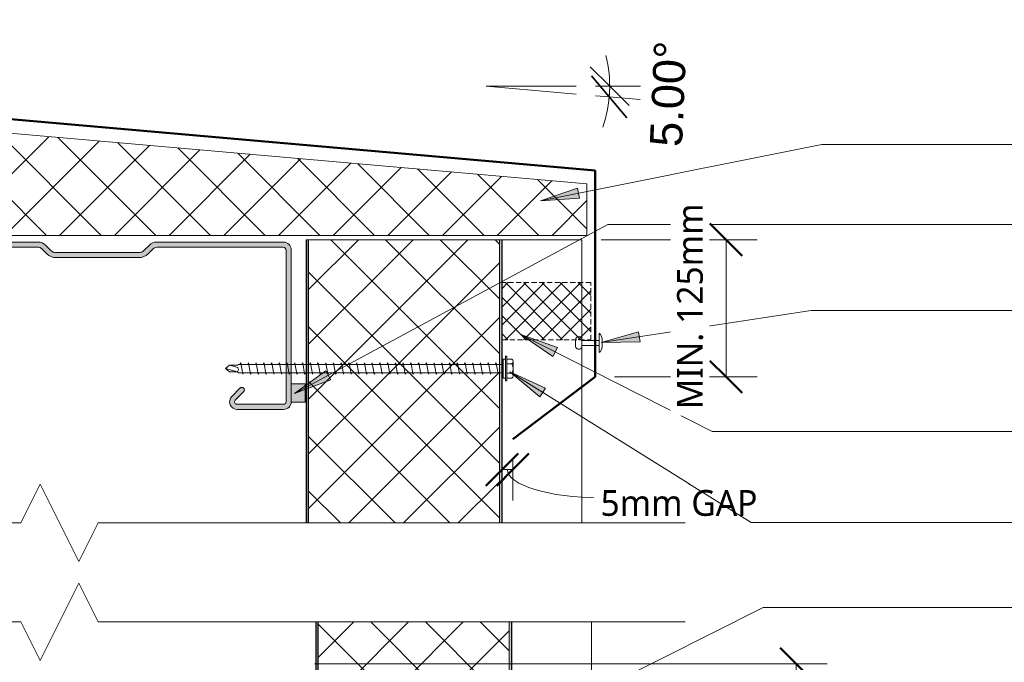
# Model space of a CAD drawing. Header units: millimetres. Extents: x -437 to 912, y -23 to 701.
# Tile 4 of 5: x -55 to 326, y 452 to 701. Entities that reach past the tile are written whole.
import ezdxf

# ---------------------------------------------------------------- set-up
doc = ezdxf.new("R2010")
doc.units = ezdxf.units.MM
doc.linetypes.add('Dash Short', pattern=[3, 2, -1])
for name, color, linetype, lineweight in [('A-ANNO-DIMS', 211, 'Continuous', 9), ('A-ANNO-DIMS-5', 211, 'Continuous', 9), ('A-DETL', 90, 'Continuous', 13), ('A-DETL-GENF', 92, 'Continuous', 13), ('A-DETL-THIN', 151, 'Continuous', 13), ('G-ANNO-TEXT', 231, 'Continuous', 9)]:
    doc.layers.add(name, color=color, linetype=linetype, lineweight=lineweight)
doc.styles.add('Arial', font='arial.ttf', dxfattribs={"height": 12.5})
doc.styles.add('Yu Gothic_1', font='Yu Gothic.ttf', dxfattribs={"height": 10})
doc.dimstyles.new('Diagonal', dxfattribs={"dimscale": 304.8, "dimtxt": 11.609035, "dimasz": 0.04101, "dimexe": 0.03937, "dimexo": 0.024606, "dimgap": 0.024606, "dimtad": 1, "dimdec": 0, "dimzin": 0, "dimdsep": 46, "dimtxsty": 'Yu Gothic_1', "dimblk1": 'OBLIQUE', "dimblk2": 'OBLIQUE', "dimsah": 1, "dimcen": 0.09, "dimazin": 0, "dimtfac": 1, "dimtdec": 4, "dimtix": 1, "dimtmove": 1, "dimatfit": 3, "dimfxl": 1, "dimtvp": 1, "dimtfill": 1, "dimtolj": 1, "dimtzin": 0, "dimarcsym": 2})
doc.dimstyles.new('Diagonal_-_2_5mm_Arial', dxfattribs={"dimscale": 304.8, "dimtxt": 12.753242, "dimasz": 0.049213, "dimexe": 0.03937, "dimexo": 0.024606, "dimgap": 0.028707, "dimtad": 1, "dimdec": 0, "dimzin": 0, "dimdsep": 46, "dimtxsty": 'Arial', "dimblk1": 'OBLIQUE', "dimblk2": 'OBLIQUE', "dimsah": 1, "dimcen": 0.09, "dimdle": 0.03937, "dimazin": 0, "dimtfac": 1, "dimtdec": 4, "dimtmove": 2, "dimatfit": 1, "dimfxl": 1, "dimtvp": 1, "dimtfill": 1, "dimtolj": 1, "dimtzin": 0, "dimarcsym": 2})
doc.dimstyles.new('Diagonal_1', dxfattribs={"dimscale": 304.8, "dimtxt": 11.609035, "dimasz": 0.04101, "dimexe": 0.03937, "dimexo": 0.024606, "dimgap": 0.024606, "dimtad": 1, "dimdec": 0, "dimzin": 0, "dimdsep": 46, "dimtxsty": 'Yu Gothic_1', "dimblk1": 'OBLIQUE', "dimblk2": 'OBLIQUE', "dimsah": 1, "dimcen": 0.09, "dimazin": 0, "dimtfac": 1, "dimtdec": 4, "dimtix": 1, "dimtmove": 0, "dimatfit": 3, "dimfxl": 1, "dimtvp": 1, "dimtfill": 1, "dimtolj": 1, "dimtzin": 0, "dimarcsym": 2})
doc.dimstyles.new('Diagonal_2', dxfattribs={"dimscale": 304.8, "dimtxt": 11.609035, "dimasz": 0.04101, "dimexe": 0.03937, "dimexo": 0.024606, "dimgap": 0.024606, "dimtad": 1, "dimdec": 0, "dimzin": 0, "dimdsep": 46, "dimtxsty": 'Yu Gothic_1', "dimblk1": 'OBLIQUE', "dimblk2": 'OBLIQUE', "dimsah": 1, "dimcen": 0.09, "dimazin": 0, "dimtfac": 1, "dimtdec": 4, "dimtix": 1, "dimtmove": 2, "dimatfit": 3, "dimfxl": 1, "dimtvp": 1, "dimtfill": 1, "dimtolj": 1, "dimtzin": 0, "dimarcsym": 2})

# ---------------------------------------------------------------- blocks, each defined once
blk = doc.blocks.new('Metalcraft MSS Purlin-150x65 - Metalcraft MSS Purlin-150x65-2638609-07  BARGE_PARAPET DETAIL3')
at = {"layer": 'A-DETL-GENF'}
blk.add_hatch(color=256, dxfattribs=at).paths.add_polyline_path([(64.85, 147), (64.75, 147.78), (64.45, 148.5), (63.97, 149.12), (63.35, 149.6), (62.62, 149.9), (61.85, 150), (3, 150), (2.22, 149.9), (1.5, 149.6), (0.88, 149.12), (0.4, 148.5), (0.1, 147.78), (0, 147), (0, 97.81), (0.14, 96.77), (0.53, 95.81), (1.17, 94.98), (3.41, 92.75), (3.72, 92.33), (3.92, 91.85), (3.99, 91.34), (3.99, 58.34), (3.92, 57.82), (3.72, 57.34), (3.41, 56.93), (1.17, 54.69), (0.53, 53.86), (0.14, 52.9), (0, 51.87), (0, 3), (0.1, 2.22), (0.4, 1.5), (0.88, 0.88), (1.5, 0.4), (2.22, 0.1), (3, 0), (61.85, 0), (62.62, 0.1), (63.35, 0.4), (63.97, 0.88), (64.45, 1.5), (64.75, 2.22), (64.85, 3), (64.85, 20.94), (64.75, 21.71), (64.45, 22.43), (63.98, 23.05), (63.37, 23.52), (62.66, 23.82), (61.89, 23.93), (61.12, 23.84), (60.4, 23.56), (59.78, 23.1), (56.4, 19.67), (56.3, 19.43), (56.27, 19.17), (56.3, 18.91), (56.4, 18.67), (56.56, 18.46), (56.77, 18.31), (57.01, 18.21), (57.27, 18.17), (57.53, 18.21), (57.77, 18.31), (57.97, 18.46), (61.26, 21.7), (61.52, 21.81), (61.79, 21.84), (62.06, 21.81), (62.32, 21.7), (62.54, 21.53), (62.71, 21.31), (62.81, 21.06), (62.85, 20.79), (62.81, 2.74), (62.71, 2.5), (62.56, 2.29), (62.35, 2.13), (62.11, 2.03), (61.85, 2), (2.74, 2.03), (2.5, 2.13), (2.29, 2.29), (2.13, 2.5), (2.03, 2.74), (2, 2.99), (2.06, 52.43), (2.22, 52.83), (2.49, 53.18), (4.53, 55.22), (5.32, 56.25), (5.82, 57.46), (5.99, 58.75), (5.99, 90.92), (5.82, 92.21), (5.32, 93.42), (4.53, 94.45), (2.69, 96.3), (2.31, 96.78), (2.08, 97.34), (2, 97.95), (2.04, 147.19), (2.15, 147.45), (2.32, 147.68), (2.55, 147.85), (2.81, 147.96), (3.09, 148), (62.11, 147.97), (62.35, 147.87), (62.56, 147.71), (62.71, 147.5), (62.81, 147.26), (62.85, 147.01), (62.82, 128.73), (62.72, 128.5), (62.57, 128.3), (62.37, 128.15), (62.14, 128.05), (61.89, 128.02), (61.64, 128.05), (61.41, 128.15), (61.21, 128.3), (57.77, 131.69), (57.53, 131.79), (57.27, 131.83), (57.01, 131.79), (56.77, 131.69), (56.56, 131.54), (56.4, 131.33), (56.3, 131.09), (56.27, 130.83), (56.3, 130.57), (56.4, 130.33), (56.56, 130.12), (59.78, 126.9), (60.4, 126.44), (61.12, 126.16), (61.89, 126.07), (62.66, 126.18), (63.37, 126.48), (63.98, 126.95), (64.45, 127.57), (64.75, 128.29), (64.85, 129.06)])
for p, q in [((61.85, 150), (3, 150)), ((0, 147), (0, 97.81)), ((2, 97.95), (2, 146.91)), ((3.09, 148), (61.85, 148)), ((62.85, 147.01), (62.85, 128.98)), ((64.85, 129.06), (64.85, 147)), ((56.56, 130.12), (59.78, 126.9)), ((61.21, 128.3), (57.97, 131.54)), ((4.53, 94.45), (2.69, 96.3)), ((1.17, 94.98), (3.41, 92.75)), ((3.99, 91.34), (3.99, 58.34)), ((5.99, 58.75), (5.99, 90.92)), ((3.41, 56.93), (1.17, 54.69)), ((2.49, 53.18), (4.53, 55.22)), ((0, 51.87), (0, 3)), ((2, 2.99), (2, 52)), ((59.78, 23.1), (56.56, 19.88)), ((57.97, 18.46), (61.04, 21.53)), ((62.85, 20.79), (62.85, 2.99)), ((64.85, 3), (64.85, 20.94)), ((61.85, 2), (2.99, 2)), ((3, 0), (61.85, 0))]:
    blk.add_line(p, q, dxfattribs=at)
for centre, radius, start, end in [((3, 147), 3, 90, 180), ((61.85, 147), 3, 360, 90), ((3.09, 146.91), 1.09, 90, 180), ((61.85, 147.01), 0.993, 0, 90), ((57.27, 130.83), 1, 45, 225), ((61.85, 129.06), 2.99, 226.0338, 0), ((61.89, 128.98), 0.959, 225, 0), ((3.99, 97.81), 3.99, 180, 225), ((4.34, 97.95), 2.34, 180, 225), ((2, 91.34), 1.99, 0, 45), ((1, 90.92), 4.99, 360, 45), ((2, 58.34), 1.99, 315, 360), ((1, 58.75), 4.99, 315, 360), ((3.99, 51.87), 3.99, 135, 180), ((3.67, 52), 1.67, 135, 180), ((61.85, 20.94), 2.99, 360, 133.9662), ((57.27, 19.17), 1, 135, 315), ((61.79, 20.79), 1.06, 0, 135), ((3, 3), 3, 180, 270), ((2.99, 2.99), 0.993, 180, 270), ((61.85, 3), 3, 270, 360), ((61.85, 2.99), 0.993, 270, 0)]:
    blk.add_arc(centre, radius, start, end, dxfattribs=at)
blk = doc.blocks.new('Thermospan Insulated Panel3 - 75mm-4460703-07  BARGE_PARAPET DETAIL3')
at = {"layer": 'A-DETL-GENF'}
for points in [[(35.24, 106), (145, 106), (145, 107), (35.24, 107)], [(35.24, 31), (145, 31), (145, 32), (35.24, 32), (35.24, 31.14)]]:
    blk.add_hatch(color=256, dxfattribs=at).paths.add_polyline_path(points)
h = blk.add_hatch(dxfattribs=at)
h.set_pattern_fill('FP_2', color=256, style=0, pattern_type=2)
h.set_pattern_definition([(315, (-471.112, 162.687), (10.6066, 10.6066), []), (45, (-471.112, 162.687), (-10.6066, 10.6066), [])])
h.paths.add_polyline_path([(35.24, 32), (145, 32), (145, 106), (35.24, 106), (35.24, 83.83)])
at = {"layer": 'A-DETL-GENF', "lineweight": 25}
for p, q in [((145, 107), (35.24, 107)), ((35.24, 106), (145, 106)), ((35.24, 31), (106.2, 31)), ((106.2, 31), (128.42, 31)), ((128.42, 31), (145, 31))]:
    blk.add_line(p, q, dxfattribs=at)
at = {"layer": 'A-DETL-GENF'}
for p, q in [((145, 0), (145, 107)), ((35.24, 32), (145, 32)), ((35.24, 0), (106.2, 0)), ((106.2, 0), (128.42, 0)), ((128.42, 0), (145, 0))]:
    blk.add_line(p, q, dxfattribs=at)
blk = doc.blocks.new('Thermospan Insulated Panel3 - 75mm-4680150-07  BARGE_PARAPET DETAIL3')
at = {"layer": 'A-DETL-GENF'}
for points in [[(177.79, -32), (177.79, -31), (25.92, -31.05), (25.92, -32)], [(177.79, -106), (25.92, -106), (25.92, -107), (177.79, -107)]]:
    blk.add_hatch(color=256, dxfattribs=at).paths.add_polyline_path(points)
h = blk.add_hatch(dxfattribs=at)
h.set_pattern_fill('FP_3', color=256, style=0, pattern_type=2)
h.set_pattern_definition([(135, (493.904, -166.437), (-10.6066, -10.6066), []), (225, (493.904, -166.437), (10.6066, -10.6066), [])])
h.paths.add_polyline_path([(177.79, -87.58), (177.79, -32), (25.92, -32), (25.92, -106), (177.79, -106)])
for p, q in [((25.92, 0), (177.79, 0)), ((177.79, 0), (177.79, -107)), ((177.79, -32), (25.92, -32))]:
    blk.add_line(p, q, dxfattribs=at)
at = {"layer": 'A-DETL-GENF', "lineweight": 25}
for p, q in [((177.79, -31), (25.92, -31)), ((177.79, -106), (25.92, -106)), ((25.92, -107), (177.79, -107))]:
    blk.add_line(p, q, dxfattribs=at)
blk = doc.blocks.new('Pop Rivets - Rivet-4462622-07  BARGE_PARAPET DETAIL3')
at = {"layer": 'A-DETL-GENF'}
for p, q in [((3.77, 0), (-3.77, 0)), ((-1.5, 1.16), (1.5, 1.16)), ((-1, -6.64), (-1, 0)), ((1, -6.64), (1, 0)), ((1.17, -6.64), (-1.2, -6.64)), ((-1.2, -9.14), (1.17, -9.14))]:
    blk.add_line(p, q, dxfattribs=at)
for centre, radius, start, end in [((-1.5, -1.65), 2.8, 90, 144), ((1.5, -1.65), 2.8, 36, 90), ((-1.24, -7.89), 1.25, 90, 270), ((1.17, -7.89), 1.25, 270, 90)]:
    blk.add_arc(centre, radius, start, end, dxfattribs=at)
blk = doc.blocks.new('Break Line _M_ - Break Line _M_-4680377-07  BARGE_PARAPET DETAIL3')
at = {"layer": 'A-DETL-GENF'}
for p, q in [((-15, 0), (-7.5, 15)), ((-7.5, 15), (7.5, -15)), ((-242.54, 0), (-15, 0)), ((7.5, -15), (15, 0)), ((15, 0), (207.21, 0))]:
    blk.add_line(p, q, dxfattribs=at)
blk = doc.blocks.new('TEK Screw WITH WASHER - TEK Screw WITH WASHER-4779985-07  BARGE_PARAPET DETAIL3')
at = {"layer": 'A-DETL-GENF'}
for p, q in [((-2.76, 3.97), (2.76, 3.97)), ((4.79, 1.5), (-4.79, 1.5)), ((-4.79, 1.5), (-4.79, 1)), ((4.79, 1), (-4.79, 1)), ((-3.67, 1.5), (-3.67, 3.47)), ((-3.67, 1), (-3.67, 0)), ((-3.67, 0), (3.67, 0)), ((-1.85, 1.5), (-1.85, 3.47)), ((-1.6, 0), (-1.6, -102.57)), ((1.6, -102.57), (1.6, 0)), ((1.85, 1.5), (1.85, 3.47)), ((3.67, 1.5), (3.67, 3.47)), ((3.67, 0), (3.67, 1)), ((4.79, 1), (4.79, 1.5)), ((2.17, -1.91), (-2.17, -2.67)), ((-2.17, -2.67), (-1.6, -3)), ((1.6, -1.58), (2.17, -1.91)), ((2.17, -4.91), (-2.17, -5.67)), ((-2.17, -5.67), (-1.6, -6)), ((1.6, -4.58), (2.17, -4.91)), ((1.6, -7.58), (2.17, -7.91)), ((2.17, -7.91), (-2.17, -8.67)), ((-2.17, -8.67), (-1.6, -9)), ((2.17, -10.91), (-2.17, -11.67)), ((1.6, -10.58), (2.17, -10.91)), ((-2.17, -11.67), (-1.6, -12)), ((2.17, -13.91), (-2.17, -14.67)), ((-2.17, -14.67), (-1.6, -15)), ((1.6, -13.58), (2.17, -13.91)), ((2.17, -16.91), (-2.17, -17.67)), ((-2.17, -17.67), (-1.6, -18)), ((1.6, -16.58), (2.17, -16.91)), ((2.17, -19.91), (-2.17, -20.67)), ((-2.17, -20.67), (-1.6, -21)), ((1.6, -19.58), (2.17, -19.91)), ((1.6, -22.58), (2.17, -22.91)), ((2.17, -22.91), (-2.17, -23.67)), ((-2.17, -23.67), (-1.6, -24)), ((2.17, -25.91), (-2.17, -26.67)), ((-2.17, -26.67), (-1.6, -27)), ((1.6, -25.58), (2.17, -25.91)), ((2.17, -28.91), (-2.17, -29.67)), ((-2.17, -29.67), (-1.6, -30)), ((1.6, -28.58), (2.17, -28.91)), ((2.17, -31.91), (-2.17, -32.67)), ((-2.17, -32.67), (-1.6, -33)), ((1.6, -31.58), (2.17, -31.91)), ((2.17, -34.91), (-2.17, -35.67)), ((-2.17, -35.67), (-1.6, -36)), ((2.17, -37.91), (-2.17, -38.67)), ((1.6, -34.58), (2.17, -34.91)), ((1.6, -37.58), (2.17, -37.91)), ((-2.17, -38.67), (-1.6, -39)), ((2.17, -40.91), (-2.17, -41.67)), ((-2.17, -41.67), (-1.6, -42)), ((1.6, -40.58), (2.17, -40.91)), ((2.17, -43.91), (-2.17, -44.67)), ((-2.17, -44.67), (-1.6, -45)), ((1.6, -43.58), (2.17, -43.91)), ((2.17, -46.91), (-2.17, -47.67)), ((-2.17, -47.67), (-1.6, -48)), ((1.6, -46.58), (2.17, -46.91)), ((1.6, -49.58), (2.17, -49.91)), ((2.17, -49.91), (-2.17, -50.67)), ((-2.17, -50.67), (-1.6, -51)), ((2.17, -52.91), (-2.17, -53.67)), ((1.6, -52.58), (2.17, -52.91)), ((-2.17, -53.67), (-1.6, -54)), ((2.17, -55.91), (-2.17, -56.67)), ((-2.17, -56.67), (-1.6, -57)), ((1.6, -55.58), (2.17, -55.91)), ((2.17, -58.91), (-2.17, -59.67)), ((-2.17, -59.67), (-1.6, -60)), ((1.6, -58.58), (2.17, -58.91)), ((2.17, -61.91), (-2.17, -62.67)), ((-2.17, -62.67), (-1.6, -63)), ((1.6, -61.58), (2.17, -61.91)), ((1.6, -64.58), (2.17, -64.91)), ((2.17, -64.91), (-2.17, -65.67)), ((-2.17, -65.67), (-1.6, -66)), ((2.17, -67.91), (-2.17, -68.67)), ((-2.17, -68.67), (-1.6, -69)), ((1.6, -67.58), (2.17, -67.91)), ((2.17, -70.91), (-2.17, -71.67)), ((-2.17, -71.67), (-1.6, -72)), ((1.6, -70.58), (2.17, -70.91)), ((2.17, -73.91), (-2.17, -74.67)), ((-2.17, -74.67), (-1.6, -75)), ((1.6, -73.58), (2.17, -73.91)), ((2.17, -76.91), (-2.17, -77.67)), ((-2.17, -77.67), (-1.6, -78)), ((2.17, -79.91), (-2.17, -80.67)), ((1.6, -76.58), (2.17, -76.91)), ((1.6, -79.58), (2.17, -79.91)), ((-2.17, -80.67), (-1.6, -81)), ((2.17, -82.91), (-2.17, -83.67)), ((-2.17, -83.67), (-1.6, -84)), ((1.6, -82.58), (2.17, -82.91)), ((2.17, -85.91), (-2.17, -86.67)), ((-2.17, -86.67), (-1.6, -87)), ((1.6, -85.58), (2.17, -85.91)), ((2.17, -88.91), (-2.17, -89.67)), ((-2.17, -89.67), (-1.6, -90)), ((1.6, -88.58), (2.17, -88.91)), ((1.6, -91.58), (2.17, -91.91)), ((2.17, -91.91), (-2.17, -92.67)), ((-2.17, -92.67), (-1.6, -93)), ((2.17, -94.91), (-2.17, -95.67)), ((1.6, -94.58), (2.17, -94.91)), ((-2.17, -95.67), (-1.6, -96)), ((2.17, -97.91), (-2.17, -98.67)), ((-2.17, -98.67), (-1.6, -99)), ((1.6, -97.58), (2.17, -97.91)), ((2.17, -100.91), (-2.17, -101.67)), ((-2.17, -101.67), (-1.6, -102)), ((-1.28, -102.89), (-1.6, -102.57)), ((-1.28, -106.11), (-1.28, -102.89)), ((0, -107.63), (1.28, -102.89)), ((1.28, -102.89), (1.6, -102.57)), ((1.28, -106.11), (1.28, -102.89)), ((1.6, -100.58), (2.17, -100.91)), ((-1.28, -106.11), (-0.56, -103.23)), ((-1.28, -106.11), (0, -107.63)), ((1.28, -106.11), (0, -107.63))]:
    blk.add_line(p, q, dxfattribs=at)
for centre, radius, start, end in [((-2.76, 2.9), 1.08, 32.3801, 147.6199), ((0, 0.31), 3.67, 59.7274, 120.2726), ((2.76, 2.9), 1.08, 32.3801, 147.6199), ((0.49, -103.77), 1.18, 48.2394, 152.9362)]:
    blk.add_arc(centre, radius, start, end, dxfattribs=at)
blk = doc.blocks.new('Foam Closure - Foam Closure-4128025-07  BARGE_PARAPET DETAIL3')
at = {"layer": 'A-DETL-GENF'}
h = blk.add_hatch(dxfattribs=at)
h.set_pattern_fill('FP_9', color=256, style=0, pattern_type=2)
h.set_pattern_definition([(135, (599.527, -131.687), (-3.535534, -3.535534), []), (225, (599.527, -131.687), (3.535534, -3.535534), [])])
h.paths.add_polyline_path([(22.22, 34.44), (0, 34.44), (0, 0), (22.22, 0)])
at = {"layer": 'A-DETL-GENF', "linetype": 'Dash Short'}
for p, q in [((22.22, 34.44), (0, 34.44)), ((0, 34.44), (0, 0)), ((22.22, 0), (22.22, 34.44)), ((0, 0), (22.22, 0))]:
    blk.add_line(p, q, dxfattribs=at)
blk = doc.blocks.new('Break Line _M_ - Break Line _M_-4679913-07  BARGE_PARAPET DETAIL3')
at = {"layer": 'A-DETL-GENF'}
for p, q in [((7.5, 15), (-7.5, -15)), ((15, 0), (7.5, 15)), ((-15, 0), (-242.54, 0)), ((-7.5, -15), (-15, 0)), ((207.21, 0), (15, 0))]:
    blk.add_line(p, q, dxfattribs=at)
blk = doc.blocks.new('DIMBLOCK1-07  BARGE_PARAPET DETAIL3')
at = {"layer": 'A-ANNO-DIMS-5', "lineweight": 35}
for p, q in [((173.43, 675.63), (165.93, 683.13)), ((173.25, 671.45), (166.43, 679.58)), ((173.43, 675.63), (180.93, 668.13)), ((173.25, 671.45), (180.07, 663.33))]:
    blk.add_line(p, q, dxfattribs=at)
at = {"layer": 'A-ANNO-DIMS-5'}
for p, q in [((173.43, 675.63), (167.98, 675.63)), ((173.43, 675.63), (185.43, 675.63)), ((173.25, 671.45), (167.95, 671.91)), ((173.25, 671.45), (173.25, 671.45)), ((173.25, 671.45), (185.21, 670.41))]:
    blk.add_line(p, q, dxfattribs=at)
for start, end in [(340.6632, 14.3368), (355, 360)]:
    blk.add_arc((125.48, 675.63), 47.96, start, end, dxfattribs=at)
at = {"layer": 'A-ANNO-DIMS-5', "color": 0, "insert": (188.95, 652.43), "char_height": 12.5, "width": 48.9725, "attachment_point": 1, "rotation": 87.5, "line_spacing_factor": 0.941778, "style": 'Arial', "bg_fill": 3, "box_fill_scale": 1.25, "bg_fill_color": 256, "bg_fill_true_color": 13158600, "bg_fill_transparency": 0}
blk.add_mtext('5.00°', dxfattribs=at)
blk = doc.blocks.new('_Oblique')
at = {"color": 0, "linetype": 'ByBlock', "lineweight": -2}
blk.add_line((-0.5, -0.5), (0.5, 0.5), dxfattribs=at)
blk = doc.blocks.new('DIMBLOCK2-07  BARGE_PARAPET DETAIL3')
at = {"layer": 'A-ANNO-DIMS-5', "lineweight": 50}
for p, q in [((131.69, 527.04), (137.94, 533.29)), ((135.89, 527.04), (142.14, 533.29)), ((131.69, 527.04), (125.44, 520.79)), ((135.89, 527.04), (129.64, 520.79))]:
    blk.add_line(p, q, dxfattribs=at)
at = {"layer": 'A-ANNO-DIMS-5'}
for p, q in [((135.89, 527.04), (135.89, 531.38)), ((131.69, 527.04), (131.69, 528.38)), ((131.69, 527.04), (135.89, 527.04)), ((131.69, 527.04), (131.69, 515.04)), ((135.89, 527.04), (135.89, 515.04))]:
    blk.add_line(p, q, dxfattribs=at)
blk.add_ellipse((169.88, 527.04), major_axis=(36.09, 0), ratio=0.302773, start_param=3.141593, end_param=4.712389, dxfattribs=at)
at = {"layer": 'A-ANNO-DIMS-5', "color": 0, "insert": (169.88, 519.11), "char_height": 10, "width": 73.5467, "attachment_point": 1, "line_spacing_factor": 1.024327, "style": 'Yu Gothic_1', "bg_fill": 3, "box_fill_scale": 1.25, "bg_fill_color": 256, "bg_fill_true_color": 13158600, "bg_fill_transparency": 0}
blk.add_mtext('5mm GAP', dxfattribs=at)
blk = doc.blocks.new('DIMBLOCK5-07  BARGE_PARAPET DETAIL3')
at = {"layer": 'A-ANNO-DIMS-5', "lineweight": 50}
for p, q in [((218.58, 616.11), (212.33, 622.36)), ((218.58, 616.11), (224.83, 609.86)), ((218.58, 562.96), (212.33, 569.21)), ((218.58, 562.96), (224.83, 556.71))]:
    blk.add_line(p, q, dxfattribs=at)
at = {"layer": 'A-ANNO-DIMS-5'}
for p, q in [((218.58, 616.11), (170.19, 616.11)), ((218.58, 562.96), (218.58, 616.11)), ((218.58, 616.11), (230.58, 616.11)), ((218.58, 562.96), (175.34, 562.96)), ((218.58, 562.96), (230.58, 562.96))]:
    blk.add_line(p, q, dxfattribs=at)
at = {"layer": 'A-ANNO-DIMS-5', "color": 0, "insert": (199.54, 550.44), "char_height": 10, "width": 93.8283, "attachment_point": 1, "rotation": 90, "line_spacing_factor": 1.024327, "style": 'Yu Gothic_1', "bg_fill": 3, "box_fill_scale": 1.25, "bg_fill_color": 256, "bg_fill_true_color": 13158600, "bg_fill_transparency": 0}
blk.add_mtext('MIN. 125mm', dxfattribs=at)
blk = doc.blocks.new('DIMBLOCK10-07  BARGE_PARAPET DETAIL3')
at = {"layer": 'A-ANNO-DIMS-5', "lineweight": 50}
for p, q in [((245.77, 451.73), (239.52, 457.98)), ((245.77, 451.73), (252.02, 445.48)), ((245.77, 316.11), (239.52, 322.36)), ((245.77, 316.11), (252.02, 309.86))]:
    blk.add_line(p, q, dxfattribs=at)
at = {"layer": 'A-ANNO-DIMS-5'}
for p, q in [((245.77, 451.73), (58.93, 451.73)), ((245.77, 316.11), (245.77, 451.73)), ((245.77, 451.73), (257.77, 451.73)), ((245.77, 316.11), (173.94, 316.11)), ((245.77, 316.11), (257.77, 316.11))]:
    blk.add_line(p, q, dxfattribs=at)
at = {"layer": 'A-ANNO-DIMS-5', "color": 0, "insert": (226.73, 350.81), "char_height": 10, "width": 93.8283, "attachment_point": 1, "rotation": 90, "line_spacing_factor": 1.024327, "style": 'Yu Gothic_1', "bg_fill": 3, "box_fill_scale": 1.25, "bg_fill_color": 256, "bg_fill_true_color": 13158600, "bg_fill_transparency": 0}
blk.add_mtext('MIN. 125mm', dxfattribs=at)

msp = doc.modelspace()

# ---------------------------------------------------------------- hatches: boundary and pattern name
at = {"layer": 'A-DETL-GENF'}
h = msp.add_hatch(dxfattribs=at)
h.set_pattern_fill('FP_1', color=253, style=0, pattern_type=2)
h.set_pattern_definition([(45, (0, 0), (-10.6066, 10.6066), []), (135, (0, 0), (-10.6066, -10.6066), [])])
h.paths.add_polyline_path([(164.62, 617.77), (164.62, 637.77), (-212.93, 670.8), (-212.93, 617.77), (78.86, 617.77)])
msp.add_hatch(color=10, dxfattribs=at).paths.add_polyline_path([(55.42, 553.14), (55.42, 560.3), (49.97, 560.3), (49.97, 553.14)])
at = {"layer": 'G-ANNO-TEXT'}
for points in [[(170.08, 576.22), (185.2, 576.54), (184.6, 580.45)], [(138.93, 579.35), (151.43, 570.82), (153.21, 574.34)], [(51.17, 556.47), (65.31, 561.85), (63.43, 565.33)], [(134.73, 564.85), (146.41, 555.24), (148.5, 558.59)]]:
    msp.add_hatch(color=7, dxfattribs=at).paths.add_polyline_path(points)

# ---------------------------------------------------------------- linework, layer by layer
at = {"layer": 'A-DETL', "lineweight": 50}
for p, q in [((167.84, 642.96), (-218.58, 676.76)), ((167.84, 562.96), (167.84, 642.96)), ((167.84, 562.96), (135.89, 538.88))]:
    msp.add_line(p, q, dxfattribs=at)
at = {"layer": 'A-DETL'}
for p, q in [((125.48, 675.63), (160.48, 675.63)), ((125.48, 675.63), (160.48, 672.57)), ((164.62, 637.77), (-212.93, 670.8)), ((164.62, 617.77), (164.62, 637.77)), ((-212.93, 617.77), (164.62, 617.77))]:
    msp.add_line(p, q, dxfattribs=at)
at = {"layer": 'A-DETL-THIN'}
for p, q in [((55.42, 560.3), (49.97, 560.3)), ((55.42, 553.14), (55.42, 560.3)), ((49.97, 553.32), (49.97, 553.14)), ((49.97, 553.14), (55.42, 553.14))]:
    msp.add_line(p, q, dxfattribs=at)
at = {"layer": 'G-ANNO-TEXT', "color": 7}
for p, q in [((255.75, 653), (497.49, 653)), ((51.17, 556.47), (172.75, 622.03)), ((172.75, 622.03), (497.49, 622.03)), ((170.08, 576.22), (251.6, 588.73)), ((251.6, 588.73), (497.49, 588.73)), ((184.6, 580.45), (170.08, 576.22)), ((185.2, 576.54), (184.6, 580.45)), ((138.93, 579.35), (151.43, 570.82)), ((153.21, 574.34), (138.93, 579.35)), ((138.93, 579.35), (213.13, 541.83)), ((170.08, 576.22), (185.2, 576.54)), ((151.43, 570.82), (153.21, 574.34)), ((63.43, 565.33), (51.17, 556.47)), ((65.31, 561.85), (63.43, 565.33)), ((51.17, 556.47), (65.31, 561.85)), ((134.73, 564.85), (146.41, 555.24)), ((148.5, 558.59), (134.73, 564.85)), ((146.41, 555.24), (148.5, 558.59)), ((213.13, 541.83), (497.49, 541.83)), ((166.39, 440.18), (232.93, 473.65)), ((232.93, 473.65), (497.49, 473.65))]:
    msp.add_line(p, q, dxfattribs=at)

# ---------------------------------------------------------------- block references
at = {"layer": 'A-DETL-GENF'}
for name, p, rotation in [('Metalcraft MSS Purlin-150x65 - Metalcraft MSS Purlin-150x65-2638609-07  BARGE_PARAPET DETAIL3', (-100.03, 615.17), 269.9999999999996), ('Thermospan Insulated Panel3 - 75mm-4460703-07  BARGE_PARAPET DETAIL3', (162.69, 471.11), 90.00000000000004), ('Pop Rivets - Rivet-4462622-07  BARGE_PARAPET DETAIL3', (169.33, 576.11), 270.0000000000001), ('TEK Screw WITH WASHER - TEK Screw WITH WASHER-4779985-07  BARGE_PARAPET DETAIL3', (132.07, 566.18), 270.0000000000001), ('Break Line _M_ - Break Line _M_-4680377-07  BARGE_PARAPET DETAIL3', (-39.85, 506.35), 180), ('Break Line _M_ - Break Line _M_-4679913-07  BARGE_PARAPET DETAIL3', (-39.85, 467.99), 180), ('Thermospan Insulated Panel3 - 75mm-4680150-07  BARGE_PARAPET DETAIL3', (166.44, 493.9), 270.0000000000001)]:
    msp.add_blockref(name, p, dxfattribs=dict(at, rotation=rotation))
at = {"layer": 'A-DETL-GENF', "linetype": 'Dash Short', "rotation": 269.9999999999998}
msp.add_blockref('Foam Closure - Foam Closure-4128025-07  BARGE_PARAPET DETAIL3', (131.69, 599.53), dxfattribs=at)

# ---------------------------------------------------------------- next in the draw order: dimensions: what is measured, and where the dimension line sits
at = {"layer": 'A-ANNO-DIMS'}
dim = msp.add_angular_dim_3p(base=(173.35, 672.84), center=(125.48, 675.63), p1=(160.48, 672.57), p2=(160.48, 675.63), dimstyle='Diagonal_-_2_5mm_Arial', override={"dimpost": '<>', "dimfxl": 3.062103}, dxfattribs=at)
dim.commit()
dim.dimension.update_dxf_attribs({"geometry": 'DIMBLOCK1-07  BARGE_PARAPET DETAIL3', "text_midpoint": (198.34, 676.53), "dimtype": 165, "text_rotation": 87.5})
dim = msp.add_linear_dim(base=(218.58, 616.11), p1=(167.84, 562.96), p2=(162.69, 616.11), angle=90, text='MIN. 125mm', dimstyle='Diagonal_1', override={"dimpost": '<>', "dimfxl": 53.40536}, dxfattribs=at)
dim.commit()
dim.dimension.update_dxf_attribs({"geometry": 'DIMBLOCK5-07  BARGE_PARAPET DETAIL3', "text_midpoint": (206.08, 589.53)})
dim = msp.add_linear_dim(base=(135.89, 527.04), p1=(131.69, 535.88), p2=(135.89, 538.88), text='5mm GAP', dimstyle='Diagonal', override={"dimpost": '<>', "dimfxl": 5.167717}, dxfattribs=at)
dim.commit()
dim.dimension.update_dxf_attribs({"geometry": 'DIMBLOCK2-07  BARGE_PARAPET DETAIL3', "text_midpoint": (206.65, 512.45), "dimtype": 160})
dim = msp.add_linear_dim(base=(245.77, 451.73), p1=(166.44, 316.11), p2=(51.43, 451.73), angle=90, text='MIN. 125mm', dimstyle='Diagonal_2', override={"dimpost": '<>', "dimfxl": 177.810837}, dxfattribs=at)
dim.commit()
dim.dimension.update_dxf_attribs({"geometry": 'DIMBLOCK10-07  BARGE_PARAPET DETAIL3', "text_midpoint": (233.4, 397.72), "dimtype": 160, "text_rotation": 90})

# ---------------------------------------------------------------- next in the draw order: hatches: boundary and pattern name
at = {"layer": 'G-ANNO-TEXT'}
msp.add_hatch(color=7, dxfattribs=at).paths.add_polyline_path([(146.59, 631.22), (161.68, 632.22), (160.91, 636.09)])

# ---------------------------------------------------------------- next in the draw order: linework, layer by layer
at = {"layer": 'G-ANNO-TEXT', "color": 7}
for p, q in [((146.59, 631.22), (255.75, 653)), ((160.91, 636.09), (146.59, 631.22)), ((161.68, 632.22), (160.91, 636.09)), ((146.59, 631.22), (161.68, 632.22)), ((134.73, 564.85), (228.26, 506.54)), ((228.26, 506.54), (497.49, 506.54))]:
    msp.add_line(p, q, dxfattribs=at)

doc.saveas('drawing.dxf')
